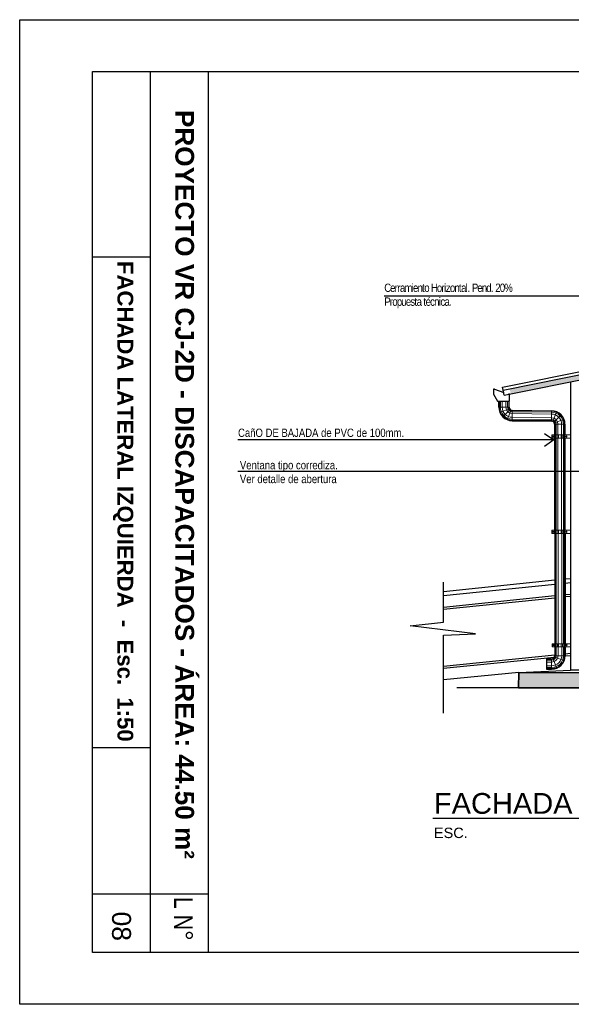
# Model space of a CAD drawing. Header units: millimetres. Extents: x 201 to 840, y 135 to 685.
# Tile 43 of 219: x 329.48 to 334.8, y 150.13 to 159.61. Entities that reach past the tile are written whole.
import ezdxf

# ---------------------------------------------------------------- set-up
doc = ezdxf.new("R2010")
doc.units = ezdxf.units.MM
for name, color, linetype, lineweight in [('001', 1, 'Continuous', 5), ('01 DETALLES', 2, 'Continuous', 5), ('hatch', 1, 'Continuous', 5), ('LLAMADAS TEXTO', 2, 'Continuous', 13)]:
    doc.layers.add(name, color=color, linetype=linetype, lineweight=lineweight)
for name, color, linetype in [('01', 1, 'Continuous'), ('02', 2, 'Continuous'), ('03', 3, 'Continuous'), ('04', 4, 'Continuous'), ('05', 5, 'Continuous'), ('HACHT TIERRA', 252, 'Continuous'), ('LAMINA', 6, 'Continuous'), ('LLAMADAS', 1, 'Continuous'), ('MAMPOSTERIA', 5, 'Continuous'), ('piso', 1, 'Continuous'), ('TEXT', 4, 'Continuous'), ('TEXTO LAMINA', 2, 'Continuous')]:
    doc.layers.add(name, color=color, linetype=linetype)
doc.styles.add('ARIAL', font='arial.ttf', dxfattribs={"height": 0.06})
doc.styles.get("Standard").update_dxf_attribs({"font": 'arial.ttf'})
doc.dimstyles.new('05', dxfattribs={"dimscale": 0, "dimtxt": 0.09, "dimasz": 0.05, "dimexe": 0, "dimexo": 0, "dimgap": 0, "dimtad": 0, "dimzin": 0, "dimdsep": 46, "dimtxsty": 'Standard', "dimblk": 'OPEN90', "dimcen": 0.25, "dimclrd": 1, "dimclre": 1, "dimclrt": 3, "dimadec": 0, "dimazin": 0, "dimtfac": 1, "dimtofl": 0, "dimtmove": 2, "dimatfit": 3, "dimldrblk": 'BOXFILLED', "dimfxl": 1, "dimtolj": 1, "dimtzin": 0, "dimarcsym": 0})
picture_1 = doc.add_image_def('image1.jpg', size_in_pixel=(635, 198))
picture_2 = doc.add_image_def('image2.png', size_in_pixel=(322, 127))
picture_3 = doc.add_image_def('image3.jpg', size_in_pixel=(635, 198))
picture_4 = doc.add_image_def('image4.png', size_in_pixel=(322, 127))

msp = doc.modelspace()

# ---------------------------------------------------------------- hatches: boundary and pattern name
at = {"layer": 'HACHT TIERRA', "ltscale": 0.01}
h = msp.add_hatch(color=256, dxfattribs=at)
h.dxf.hatch_style = 1
h.paths.add_polyline_path([(341.1394, 153.1741), (341.1394, 153.3241), (334.2894, 153.3241), (334.2894, 153.1741)])
at = {"layer": 'hatch'}
h = msp.add_hatch(dxfattribs=at)
h.set_pattern_fill('AR-SAND', color=256, scale=0.0008)
h.set_pattern_definition([(37.5, (-176.125292, -174.692542), (-0.001280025, 0.039153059), [0, -0.0308864, 0, -0.034544, 0, -0.03302]), (7.5, (-176.12529, -174.69254), (0.0359618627, 0.057346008), [0, -0.0166624, 0, -0.0278384, 0, -0.010668]), (327.5, (-176.150285, -174.692542), (0.0632793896, 0.0001149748), [0, -0.01016, 0, -0.036576, 0, -0.047752]), (317.5, (-176.150285, -174.69254), (0.061084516, 0.017834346), [0, -0.00508, 0, -0.0239776, 0, -0.027432])])
h.paths.add_polyline_path([(334.2041, 156.0541), (334.2139, 156.005), (337.6644, 156.695), (337.6546, 156.7441)])
h.paths.add_polyline_path([(340.9429, 156.0394), (340.9527, 156.0884), (337.6742, 156.7441), (337.6644, 156.695)])

# ---------------------------------------------------------------- linework, layer by layer
at = {"layer": '001'}
for p, q in [((334.1044, 155.8762), (334.1044, 155.9342)), ((334.1143, 155.8762), (334.1143, 155.9342)), ((334.1314, 155.8762), (334.1314, 155.9342)), ((334.1668, 155.8762), (334.1668, 155.9342)), ((334.184, 155.8762), (334.184, 155.9342)), ((334.1939, 155.8762), (334.1939, 155.9342)), ((334.2285, 155.8468), (334.2285, 155.7468)), ((334.2285, 155.8415), (334.6063, 155.8373)), ((334.2285, 155.8316), (334.6063, 155.8274)), ((334.2285, 155.8145), (334.6063, 155.8103)), ((334.2285, 155.7791), (334.6063, 155.7749)), ((334.2285, 155.7619), (334.6063, 155.7577)), ((334.2285, 155.7521), (334.6063, 155.7478)), ((334.6357, 155.7132), (334.7357, 155.7132))]:
    msp.add_line(p, q, dxfattribs=at)
at = {"layer": '001', "ltscale": 0.8}
for p, q in [((334.0991, 155.8762), (334.1991, 155.8762)), ((334.0991, 155.8762), (334.1991, 155.8762)), ((334.1991, 155.8762), (334.1991, 155.8762)), ((334.6063, 155.8426), (334.6063, 155.7426))]:
    msp.add_line(p, q, dxfattribs=at)
at = {"layer": '001', "ltscale": 0.05}
for p, q in [((334.2014, 155.8649), (334.109, 155.8267)), ((334.2077, 155.8554), (334.137, 155.7847)), ((334.2173, 155.849), (334.179, 155.7566)), ((334.6175, 155.7403), (334.6558, 155.8327)), ((334.6271, 155.734), (334.6978, 155.8047)), ((334.6335, 155.7244), (334.7258, 155.7627)), ((334.641, 155.6094), (334.641, 155.7132)), ((334.6509, 155.6094), (334.6509, 155.7132)), ((334.668, 155.6094), (334.668, 155.7132)), ((334.7034, 155.6094), (334.7034, 155.7132)), ((334.7205, 155.6094), (334.7205, 155.7132)), ((334.7304, 155.6094), (334.7304, 155.7132)), ((334.641, 154.6919), (334.641, 155.58)), ((334.6509, 154.6919), (334.6509, 155.58)), ((334.668, 154.6919), (334.668, 155.58)), ((334.7034, 154.6919), (334.7034, 155.58)), ((334.7205, 154.6919), (334.7205, 155.58)), ((334.7304, 154.6919), (334.7304, 155.58)), ((334.6424, 153.6001), (334.6424, 154.6625)), ((334.6523, 153.6001), (334.6523, 154.6625)), ((334.6694, 153.6001), (334.6694, 154.6625)), ((334.7048, 153.6001), (334.7048, 154.6625)), ((334.722, 153.6001), (334.722, 154.6625)), ((334.7319, 153.6001), (334.7319, 154.6625)), ((334.6424, 153.4851), (334.6424, 153.5707)), ((334.6523, 153.4851), (334.6523, 153.5707)), ((334.6694, 153.4851), (334.6694, 153.5707)), ((334.7048, 153.4851), (334.7048, 153.5707)), ((334.722, 153.4851), (334.722, 153.5707)), ((334.7319, 153.4851), (334.7319, 153.5707)), ((334.5577, 153.4504), (334.6077, 153.4504)), ((334.5577, 153.4405), (334.6077, 153.4405)), ((334.6077, 153.4557), (334.6077, 153.3557)), ((334.619, 153.4579), (334.6572, 153.3655)), ((334.6349, 153.4738), (334.7273, 153.4356)), ((334.6371, 153.4851), (334.7371, 153.4851)), ((334.5577, 153.4234), (334.6077, 153.4234)), ((334.5577, 153.388), (334.6077, 153.388)), ((334.5577, 153.3708), (334.6077, 153.3708)), ((334.5577, 153.3609), (334.6077, 153.3609))]:
    msp.add_line(p, q, dxfattribs=at)
at = {"layer": '001', "ltscale": 0.01}
msp.add_line((334.7894, 154.1977), (334.7894, 154.7977), dxfattribs=at)
at = {"layer": '001'}
msp.add_lwpolyline([(330.184, 152.6009), (330.184, 151.1885), (330.741, 151.1885), (330.741, 152.6009)], close=True, dxfattribs=at)
at = {"layer": '001', "ltscale": 0.05}
for centre, radius, start, end in [((334.2285, 155.8762), 0.1241, 180, 270), ((334.2285, 155.8762), 0.1143, 180, 270), ((334.2285, 155.8762), 0.0971, 180, 270), ((334.2285, 155.8762), 0.0617, 180, 270), ((334.2285, 155.8762), 0.0446, 180, 270), ((334.2285, 155.8762), 0.0347, 180, 270), ((334.6063, 155.7132), 0.1241, 0, 90), ((334.6063, 155.7132), 0.1143, 0, 90), ((334.6063, 155.7132), 0.0971, 0, 90), ((334.6063, 155.7132), 0.0617, 0, 90), ((334.6063, 155.7132), 0.0446, 0, 90), ((334.6063, 155.7132), 0.0347, 0, 90), ((334.6077, 153.4851), 0.1241, 270, 360), ((334.6077, 153.4851), 0.1143, 270, 360), ((334.6077, 153.4851), 0.0971, 270, 360), ((334.6077, 153.4851), 0.0617, 270, 360), ((334.6077, 153.4851), 0.0446, 270, 360), ((334.6077, 153.4851), 0.0347, 270, 360)]:
    msp.add_arc(centre, radius, start, end, dxfattribs=at)
at = {"layer": '01', "ltscale": 0.01}
for p, q in [((334.1355, 156.0709), (337.6487, 156.7735)), ((334.1414, 156.0415), (334.1355, 156.0709)), ((333.5656, 153.9532), (334.6371, 154.063)), ((333.5656, 153.9331), (334.6371, 154.0428)), ((334.7371, 154.0732), (334.7894, 154.0785)), ((334.7371, 154.0531), (334.7894, 154.0584)), ((334.6371, 153.4895), (333.5656, 153.3823)), ((334.6323, 153.4689), (333.5656, 153.3622)), ((334.7894, 153.4846), (334.737, 153.4793)), ((334.7894, 153.5047), (334.7371, 153.4995))]:
    msp.add_line(p, q, dxfattribs=at)
at = {"layer": '01'}
for p, q in [((334.0567, 156.0509), (334.1462, 156.0173)), ((334.6357, 155.7132), (334.6357, 155.6094)), ((334.7357, 155.7132), (334.7357, 155.6094)), ((334.6357, 155.58), (334.6357, 154.6919)), ((334.7357, 155.58), (334.7357, 154.6919)), ((334.6371, 154.6625), (334.6371, 153.6001)), ((334.7371, 154.6625), (334.7371, 153.6001)), ((334.6371, 153.5707), (334.6371, 153.4851)), ((334.7371, 153.5707), (334.7371, 153.4851)), ((334.5577, 153.4557), (334.5577, 153.3557)), ((334.5577, 153.4557), (334.6077, 153.4557)), ((334.5577, 153.3557), (334.6077, 153.3557))]:
    msp.add_line(p, q, dxfattribs=at)
at = {"layer": '01', "ltscale": 0.8}
for p, q in [((334.0991, 155.8762), (334.0991, 155.9342)), ((334.1991, 155.8762), (334.1991, 155.9342)), ((334.2285, 155.8468), (334.6063, 155.8426)), ((334.2285, 155.7468), (334.6063, 155.7426))]:
    msp.add_line(p, q, dxfattribs=at)
at = {"layer": '01'}
for centre, radius, start, end in [((334.2285, 155.8762), 0.1294, 180, 270), ((334.2285, 155.8762), 0.0294, 180, 270), ((334.6063, 155.7132), 0.1294, 0, 90), ((334.6063, 155.7132), 0.0294, 0, 90), ((334.6077, 153.4851), 0.0294, 270, 360), ((334.6077, 153.4851), 0.1294, 270, 360)]:
    msp.add_arc(centre, radius, start, end, dxfattribs=at)
at = {"layer": '01 DETALLES', "ltscale": 0.05}
for p, q in [((334.6349, 155.6094), (334.6349, 155.58)), ((334.6369, 155.6094), (334.6369, 155.58)), ((334.6409, 155.6094), (334.6409, 155.58)), ((334.6481, 155.6094), (334.6481, 155.58)), ((334.6613, 155.6094), (334.6613, 155.58)), ((334.6733, 155.6094), (334.6733, 155.58)), ((334.6978, 155.6094), (334.6978, 155.58)), ((334.7098, 155.6094), (334.7098, 155.58)), ((334.723, 155.6094), (334.723, 155.58)), ((334.7302, 155.6094), (334.7302, 155.58)), ((334.7342, 155.6094), (334.7342, 155.58)), ((334.7362, 155.6094), (334.7362, 155.58)), ((334.6349, 154.6919), (334.6349, 154.6625)), ((334.6369, 154.6919), (334.6369, 154.6625)), ((334.6409, 154.6919), (334.6409, 154.6625)), ((334.6481, 154.6919), (334.6481, 154.6625)), ((334.6613, 154.6919), (334.6613, 154.6625)), ((334.6733, 154.6919), (334.6733, 154.6625)), ((334.6978, 154.6919), (334.6978, 154.6625)), ((334.7098, 154.6919), (334.7098, 154.6625)), ((334.723, 154.6919), (334.723, 154.6625)), ((334.7302, 154.6919), (334.7302, 154.6625)), ((334.7342, 154.6919), (334.7342, 154.6625)), ((334.7362, 154.6919), (334.7362, 154.6625)), ((334.6364, 153.6001), (334.6364, 153.5707)), ((334.6384, 153.6001), (334.6384, 153.5707)), ((334.6423, 153.6001), (334.6423, 153.5707)), ((334.6496, 153.6001), (334.6496, 153.5707)), ((334.6627, 153.6001), (334.6627, 153.5707)), ((334.6747, 153.6001), (334.6747, 153.5707)), ((334.6992, 153.6001), (334.6992, 153.5707)), ((334.7113, 153.6001), (334.7113, 153.5707)), ((334.7244, 153.6001), (334.7244, 153.5707)), ((334.7317, 153.6001), (334.7317, 153.5707)), ((334.7356, 153.6001), (334.7356, 153.5707)), ((334.7376, 153.6001), (334.7376, 153.5707))]:
    msp.add_line(p, q, dxfattribs=at)
for points in [[(334.7885, 155.58), (334.6099, 155.58), (334.6099, 155.6094), (334.7885, 155.6094)], [(334.6199, 155.5974), (334.623, 155.5974), (334.6246, 155.5947), (334.623, 155.592), (334.6199, 155.592), (334.6184, 155.5947), (334.6199, 155.5974)], [(334.7512, 155.5974), (334.7481, 155.5974), (334.7465, 155.5947), (334.7481, 155.592), (334.7512, 155.592), (334.7527, 155.5947), (334.7512, 155.5974)], [(334.7885, 154.6625), (334.6099, 154.6625), (334.6099, 154.6919), (334.7885, 154.6919)], [(334.6199, 154.6799), (334.623, 154.6799), (334.6246, 154.6772), (334.623, 154.6745), (334.6199, 154.6745), (334.6184, 154.6772), (334.6199, 154.6799)], [(334.7512, 154.6799), (334.7481, 154.6799), (334.7465, 154.6772), (334.7481, 154.6745), (334.7512, 154.6745), (334.7527, 154.6772), (334.7512, 154.6799)], [(334.7899, 153.5707), (334.6114, 153.5707), (334.6114, 153.6001), (334.7899, 153.6001)], [(334.6214, 153.5881), (334.6245, 153.5881), (334.626, 153.5854), (334.6245, 153.5827), (334.6214, 153.5827), (334.6198, 153.5854), (334.6214, 153.5881)], [(334.7526, 153.5881), (334.7495, 153.5881), (334.748, 153.5854), (334.7495, 153.5827), (334.7526, 153.5827), (334.7542, 153.5854), (334.7526, 153.5881)]]:
    msp.add_lwpolyline(points, dxfattribs=at)
for centre, radius in [((334.6214, 155.5947), 0.00549), ((334.6214, 155.5947), 0.00272), ((334.7497, 155.5947), 0.00549), ((334.7497, 155.5947), 0.00272), ((334.6214, 154.6772), 0.00549), ((334.6214, 154.6772), 0.00272), ((334.7497, 154.6772), 0.00549), ((334.7497, 154.6772), 0.00272), ((334.6229, 153.5854), 0.00549), ((334.6229, 153.5854), 0.00272), ((334.7511, 153.5854), 0.00549), ((334.7511, 153.5854), 0.00272)]:
    msp.add_circle(centre, radius, dxfattribs=at)
at = {"layer": '02'}
for p, q in [((333.5657, 154.104), (334.6371, 154.2137)), ((334.7371, 154.224), (334.7894, 154.2293)), ((334.7371, 154.1838), (334.7894, 154.1891)), ((333.5656, 154.0638), (334.6371, 154.1735)), ((334.2902, 153.3241), (333.5656, 153.2516))]:
    msp.add_line(p, q, dxfattribs=at)
at = {"layer": '03'}
for p, q in [((334.1414, 156.0415), (337.6546, 156.7441)), ((334.1512, 155.9925), (337.6644, 156.695)), ((334.1512, 155.9925), (334.1414, 156.0415)), ((334.2902, 153.3241), (334.2894, 153.1741))]:
    msp.add_line(p, q, dxfattribs=at)
at = {"layer": '04', "ltscale": 0.01}
for p, q in [((334.7894, 156.1201), (334.7894, 153.3441)), ((341.1394, 153.1741), (333.6953, 153.1741))]:
    msp.add_line(p, q, dxfattribs=at)
at = {"layer": '04'}
for p, q in [((340.6394, 153.3441), (334.7894, 153.3441)), ((334.2894, 153.1741), (341.1394, 153.1741))]:
    msp.add_line(p, q, dxfattribs=at)
for points in [[(334.2902, 153.3241), (334.7894, 153.3441)], [(341.7119, 153.1741), (334.2894, 153.1741), (334.2902, 153.3241), (341.1394, 153.3241)]]:
    msp.add_lwpolyline(points, dxfattribs=at)
at = {"layer": '05'}
msp.add_lwpolyline([(334.0566, 156.0509), (334.0466, 156.0509), (334.0466, 156.0009), (334.086, 155.9355), (334.201, 155.9355), (334.201, 156.0005), (334.191, 156.0005)], dxfattribs=at)
at = {"layer": 'LAMINA', "color": 7}
for p, q in [((329.484, 159.6062), (344.7315, 159.6062)), ((329.484, 150.1296), (329.484, 159.6062)), ((344.7315, 150.1296), (329.484, 150.1296))]:
    msp.add_line(p, q, dxfattribs=at)
at = {"layer": 'LAMINA'}
for p, q in [((330.184, 159.1062), (344.2315, 159.1062)), ((331.2981, 159.1062), (331.2981, 150.6296)), ((344.2315, 150.6296), (330.184, 150.6296))]:
    msp.add_line(p, q, dxfattribs=at)
at = {"layer": 'LAMINA', "color": 2}
for p, q in [((330.184, 150.6296), (330.184, 159.1062)), ((331.2981, 151.1885), (330.184, 151.1885))]:
    msp.add_line(p, q, dxfattribs=at)
at = {"layer": 'LAMINA', "color": 1}
msp.add_lwpolyline([(330.741, 159.1062), (330.741, 150.6296)], dxfattribs=at)
at = {"layer": 'MAMPOSTERIA', "ltscale": 0.01}
msp.add_line((334.7894, 155.9277), (334.7894, 154.7977), dxfattribs=at)
at = {"layer": 'piso'}
for p, q in [((333.5656, 153.8065), (333.5656, 154.1914)), ((333.245, 153.7722), (333.5656, 153.8065)), ((333.8752, 153.6951), (333.245, 153.7722)), ((333.5656, 153.6814), (333.8752, 153.6951)), ((333.5656, 152.9333), (333.5656, 153.6814))]:
    msp.add_line(p, q, dxfattribs=at)
at = {"layer": 'TEXT'}
msp.add_lwpolyline([(333.4624, 151.9211), (337.6616, 151.9211)], dxfattribs=at)

# ---------------------------------------------------------------- texts
at = {"layer": 'LLAMADAS', "color": 2, "ltscale": 0.01, "insert": (332.9958, 157.066), "char_height": 0.08, "width": 4.326649, "attachment_point": 1, "style": 'ARIAL'}
msp.add_mtext('{\\fTechnic|b0|i0|c2|p2;\\T0.8;Cerramiento Horizontal. Pend. 20%\\PPropuesta técnica.}', dxfattribs=at)
at = {"layer": 'LLAMADAS TEXTO', "ltscale": 0.01, "char_height": 0.08, "width": 4.326649, "attachment_point": 1, "style": 'ARIAL'}
for s, insert in [('{\\fTechnic|b0|i0|c2|p2;CañO DE BAJADA de PVC de 100mm.}', (331.5873, 155.6704)), ('{\\fTechnic|b0|i0|c2|p2;Ventana tipo corrediza.\\PVer detalle de abertura}', (331.6051, 155.359))]:
    msp.add_mtext(s, dxfattribs=dict(at, insert=insert))
at = {"layer": 'TEXT', "insert": (333.4739, 152.1631), "char_height": 0.2, "attachment_point": 1}
msp.add_mtext_dynamic_manual_height_columns('{\\C2;FACHADA LATERAL IZQUIERDA\\P\\H0.5x;ESC.                                                                                             1:50}', width=5.939095, gutter_width=12.5, heights=[0], dxfattribs=at)
at = {"layer": 'TEXTO LAMINA', "color": 4, "style": 'ARIAL'}
msp.add_text('08', height=0.18244, rotation=270, dxfattribs=at).set_placement((330.3738, 151.0223))
at = {"layer": 'TEXTO LAMINA', "attachment_point": 1, "rotation": 270, "style": 'ARIAL'}
for s, width, insert, char_height in [('{\\fArial|b1|i0|c0|p34;PROYECTO VR CJ-2D - DISCAPACITADOS - ÁREA: 44.50 m²}', 7.224199, (331.1634, 158.7371), 0.18), ('{\\fArial|b1|i0|c0|p34;FACHADA LATERAL IZQUIERDA  -  Esc.  1:50}', 7.224199, (330.5779, 157.2839), 0.15246), ('{\\fTechnic|b0|i0|c2|p2;L N°}', 0.539921, (331.1515, 151.164), 0.18)]:
    msp.add_mtext_dynamic_manual_height_columns(s, width=width, gutter_width=12.5, heights=[0], dxfattribs=dict(at, insert=insert, char_height=char_height))

# ---------------------------------------------------------------- pictures from other files: only their frames are drawn
image = msp.add_image(picture_1, insert=(330.184, 159.1062), size_in_units=(1.7866, 0.5571), rotation=-90)
image.dxf.flags = 7
image = msp.add_image(picture_2, insert=(330.184, 152.6009), size_in_units=(1.4124, 0.5571), rotation=-90)
image.dxf.flags = 7
at = {"layer": '03'}
image = msp.add_image(picture_3, insert=(330.184, 159.1062), size_in_units=(1.7866, 0.5571), rotation=-90, dxfattribs=at)
image.dxf.flags = 7
image = msp.add_image(picture_3, insert=(330.184, 159.1062), size_in_units=(1.7866, 0.5571), rotation=-90, dxfattribs=at)
image.dxf.flags = 7
image = msp.add_image(picture_4, insert=(330.184, 152.6009), size_in_units=(1.4124, 0.5571), rotation=-90, dxfattribs=at)
image.dxf.flags = 7
image = msp.add_image(picture_4, insert=(330.184, 152.6009), size_in_units=(1.4124, 0.5571), rotation=-90, dxfattribs=at)
image.dxf.flags = 7

# ---------------------------------------------------------------- leaders
at = {"layer": 'LLAMADAS'}
for points in [[(335.9224, 156.4622), (335.9224, 156.9456), (332.9958, 156.9456)], [(334.6287, 155.5609), (331.5866, 155.5609)], [(336.1539, 155.2585), (331.5866, 155.2585)]]:
    msp.add_leader(points, dimstyle='05', override={"dimscale": 1, "dimasz": 0.09, "dimldrblk": 'OPEN90'}, dxfattribs=at)

doc.saveas('drawing.dxf')
